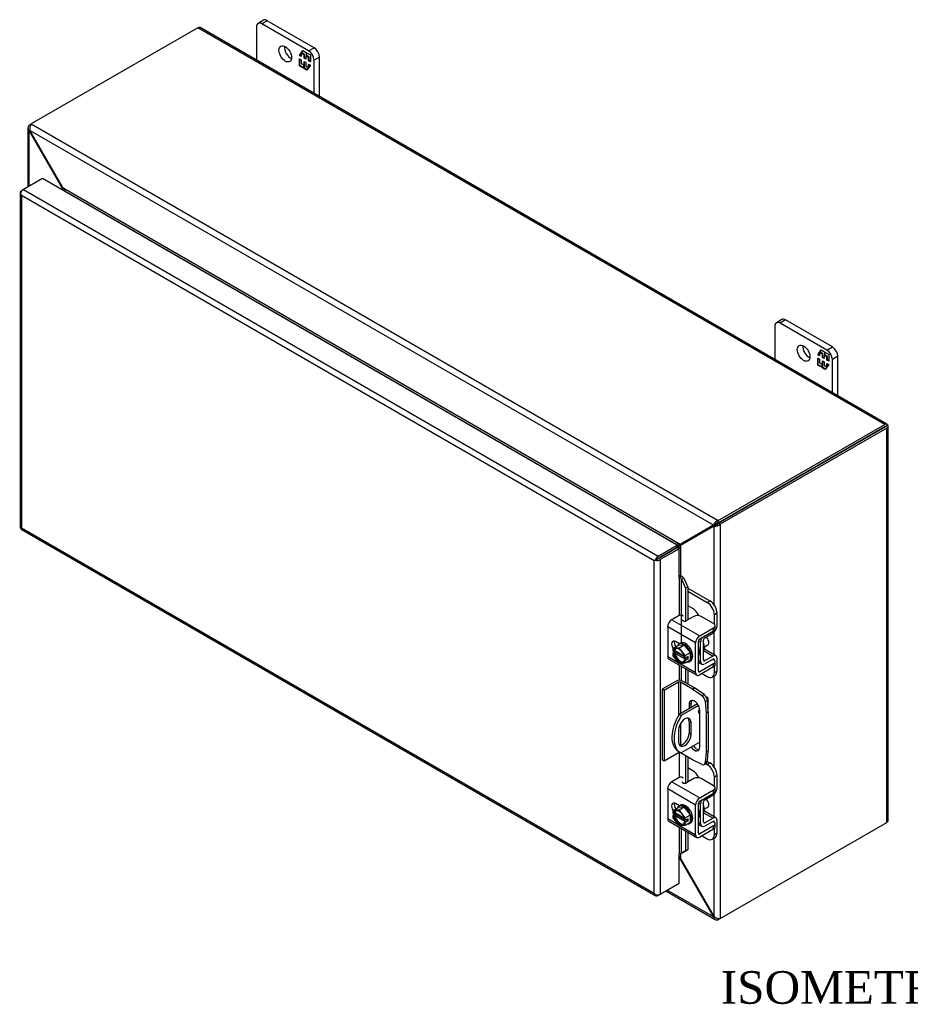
# Model space of a CAD drawing. Header units: inches. Extents: x 4 to 118, y 6 to 79.
# Tile 6 of 7: x 71 to 93, y 55 to 79. Entities that reach past the tile are written whole.
import ezdxf
from ezdxf.enums import TextEntityAlignment as Align

# ---------------------------------------------------------------- set-up
doc = ezdxf.new("R2010")
doc.units = ezdxf.units.IN
doc.header["$MEASUREMENT"] = 0
for name, color, linetype in [('COM40153-1', 7, 'CONTINUOUS'), ('COM40153-2', 7, 'CONTINUOUS'), ('COM42667', 7, 'CONTINUOUS'), ('COM42780', 7, 'CONTINUOUS'), ('COM48428', 7, 'CONTINUOUS'), ('COM71780-1', 7, 'CONTINUOUS'), ('DEFAULT', 7, 'CONTINUOUS'), ('FET07710', 7, 'CONTINUOUS'), ('SCC19011', 7, 'CONTINUOUS'), ('SPR20265', 7, 'CONTINUOUS'), ('WAF25035', 7, 'CONTINUOUS')]:
    doc.layers.add(name, color=color, linetype=linetype)
doc.styles.add('SEACAD_TIMES_NEW_ROMAN', font='times.ttf')

msp = doc.modelspace()

# ---------------------------------------------------------------- linework, layer by layer
at = {"layer": 'COM40153-1', "color": 7, "linetype": 'Continuous'}
for p, q in [((87.906, 62.175), (87.922, 62.166)), ((87.689, 62.002), (87.243, 61.745)), ((87.716, 61.959), (87.294, 61.715)), ((87.954, 61.816), (87.954, 62.122)), ((87.243, 61.745), (87.294, 61.715)), ((87.483, 61.572), (87.534, 61.543)), ((87.483, 61.572), (87.483, 61.276)), ((87.534, 61.247), (87.534, 61.543)), ((87.225, 61.365), (87.225, 61.068)), ((87.483, 61.276), (87.534, 61.247)), ((87.749, 61.059), (87.294, 60.797)), ((87.219, 60.838), (87.27, 60.809))]:
    msp.add_line(p, q, dxfattribs=at)
for centre, major_axis, start_param, end_param in [((87.846, 62.122), (-0.108, 0), 2.529725, 3.926991), ((87.594, 61.488), (0.375, 0.65), 1.508132, 3.141593), ((87.645, 61.459), (0.375, 0.65), 1.508132, 3.204257), ((87.38, 61.454), (-0.109, -0.189), 2.356194, 5.497787), ((87.329, 61.483), (-0.109, -0.189), 2.356194, 2.906426), ((87.755, 61.829), (-0.0313, -0.0541), 4.139289, 6.283185), ((87.704, 61.858), (0.0313, 0.0541), 4.093609, 5.210881), ((87.755, 61.829), (-0.0313, -0.0541), 0, 0.63978), ((87.38, 61.157), (0.109, 0.189), 2.356194, 5.497787), ((87.329, 61.187), (0.109, 0.189), 3.37676, 5.497787)]:
    msp.add_ellipse(centre, major_axis=major_axis, ratio=0.57735, start_param=start_param, end_param=end_param, dxfattribs=at)
at = {"layer": 'COM40153-2', "color": 7, "linetype": 'Continuous'}
for p, q in [((87.171, 62.563), (86.823, 62.362)), ((87.221, 62.533), (86.874, 62.332)), ((87.221, 62.533), (87.221, 61.709)), ((87.272, 62.533), (87.272, 61.762)), ((87.566, 62.364), (87.272, 62.533)), ((87.617, 62.393), (87.323, 62.563)), ((87.566, 62.364), (87.617, 62.393)), ((87.853, 62.233), (87.617, 62.393)), ((86.823, 62.362), (86.823, 60.627)), ((86.874, 62.332), (86.823, 62.362)), ((86.874, 62.332), (86.874, 60.597)), ((87.566, 62.364), (87.802, 62.204)), ((87.802, 62.204), (87.853, 62.233)), ((87.483, 61.993), (87.534, 62.022)), ((87.483, 61.993), (87.483, 61.884)), ((87.534, 61.913), (87.534, 62.022)), ((87.933, 62.094), (87.882, 62.064)), ((87.882, 62.064), (87.903, 61.78)), ((87.954, 61.809), (87.933, 62.094)), ((87.749, 60.942), (87.749, 61.84)), ((87.903, 61.78), (87.954, 61.809)), ((87.903, 61.78), (87.903, 60.824)), ((87.954, 61.809), (87.954, 60.853)), ((87.272, 61.52), (87.272, 60.988)), ((87.221, 60.798), (86.874, 60.597)), ((87.221, 60.837), (87.221, 60.798)), ((87.272, 60.808), (87.272, 60.798)), ((87.566, 60.629), (87.272, 60.798)), ((87.903, 60.824), (87.882, 60.563)), ((87.903, 60.824), (87.954, 60.853)), ((87.933, 60.592), (87.954, 60.853)), ((86.874, 60.597), (86.823, 60.627)), ((87.802, 60.516), (87.566, 60.629)), ((87.857, 60.514), (87.908, 60.544)), ((87.882, 60.563), (87.933, 60.592))]:
    msp.add_line(p, q, dxfattribs=at)
for centre, major_axis, start_param, end_param in [((87.247, 62.519), (-0.108, 0), 3.926991, 5.497787), ((87.247, 62.519), (-0.036, 0), 3.926991, 5.497787), ((87.794, 62.106), (0.063, -0.108), 0.872665, 2.268928), ((87.845, 62.136), (-0.062, 0.108), 4.014257, 5.410521), ((87.616, 61.916), (0.094, -0.162), 0.785398, 3.926991), ((87.667, 61.946), (0.094, -0.162), 3.416574, 3.926991), ((87.616, 61.018), (-0.094, 0.162), 1.73559, 3.926991), ((87.667, 61.048), (-0.094, 0.162), 1.73559, 2.866611), ((87.247, 60.784), (0.036, 0), 0.785398, 2.356194), ((87.794, 60.622), (-0.062, 0.108), 2.443461, 3.839724), ((87.845, 60.652), (-0.062, 0.108), 3.141593, 3.839724)]:
    msp.add_ellipse(centre, major_axis=major_axis, ratio=0.57735, start_param=start_param, end_param=end_param, dxfattribs=at)
at = {"layer": 'COM42667', "color": 7, "linetype": 'Continuous'}
for p, q in [((87.241, 64.174), (87.06, 64.069)), ((87.06, 64.069), (87.746, 63.673)), ((87.602, 64.151), (87.419, 64.045)), ((88.087, 63.973), (87.779, 64.151)), ((87.645, 63.498), (86.959, 63.894)), ((86.959, 63.894), (86.959, 63.166)), ((87.746, 63.673), (88.087, 63.87)), ((88.087, 63.793), (88.087, 63.87)), ((88.124, 63.844), (88.124, 63.921)), ((87.746, 63.596), (88.087, 63.793)), ((87.247, 63.479), (87.153, 63.533)), ((87.645, 62.77), (87.645, 63.498)), ((87.712, 62.809), (87.712, 63.537)), ((86.959, 63.166), (87.214, 63.019)), ((86.989, 63.101), (87.675, 62.705)), ((88.071, 63.098), (88.087, 63.089)), ((87.263, 62.991), (87.645, 62.77)), ((88.087, 62.987), (87.746, 62.79)), ((88.087, 62.909), (87.746, 62.712)), ((88.087, 62.909), (88.087, 62.987)), ((88.124, 62.96), (88.124, 63.038)), ((87.746, 62.79), (87.712, 62.809)), ((87.241, 60.193), (87.06, 60.088)), ((87.06, 60.088), (87.746, 59.692)), ((87.602, 60.169), (87.419, 60.063)), ((88.087, 59.991), (87.779, 60.169)), ((87.645, 59.517), (86.959, 59.913)), ((86.959, 59.913), (86.959, 59.185)), ((87.746, 59.692), (88.087, 59.889)), ((87.746, 59.615), (88.087, 59.812)), ((88.087, 59.812), (88.087, 59.889)), ((88.124, 59.863), (88.124, 59.94)), ((87.247, 59.497), (87.153, 59.552)), ((87.645, 58.789), (87.645, 59.517)), ((87.712, 58.828), (87.712, 59.556)), ((86.959, 59.185), (87.214, 59.038)), ((86.989, 59.12), (87.675, 58.724)), ((87.263, 59.01), (87.645, 58.789)), ((88.087, 59.005), (87.746, 58.808)), ((88.071, 59.117), (88.087, 59.107)), ((88.087, 58.928), (88.087, 59.005)), ((88.124, 58.979), (88.124, 59.056)), ((87.746, 58.808), (87.712, 58.828)), ((88.087, 58.928), (87.746, 58.731))]:
    msp.add_line(p, q, dxfattribs=at)
for centre, major_axis, start_param, end_param in [((87.06, 63.953), (-0.072, -0.124), 3.926991, 5.497787), ((87.283, 64.149), (-0.06, 0), 3.141593, 5.497787), ((87.376, 64.069), (0.06, 0), 2.929457, 5.497787), ((87.69, 64.1), (0.125, 0), 0.785398, 2.356194), ((87.999, 63.921), (-0.125, 0), 2.356194, 3.926991), ((87.999, 63.844), (-0.125, 0), 2.356194, 3.141593), ((87.746, 63.557), (0.072, 0.124), 0.785398, 2.356194), ((87.746, 63.557), (0.024, 0.0416), 0.785398, 2.356194), ((87.153, 63.418), (0.07, -0.122), 2.356194, 4.826451), ((87.22, 63.457), (0.07, -0.122), 3.6401, 4.826451), ((87.06, 63.225), (0.072, 0.124), 2.356194, 3.141593), ((87.999, 63.038), (-0.125, 0), 2.356194, 3.926991), ((87.999, 62.96), (-0.125, 0), 2.356194, 3.141593), ((87.746, 62.829), (0.071, 0.124), 2.356194, 3.926991), ((87.746, 62.829), (0.024, 0.0416), 2.356194, 3.926991), ((87.283, 60.168), (-0.06, 0), 3.141593, 5.497787), ((87.06, 59.971), (-0.072, -0.124), 3.926991, 5.497787), ((87.376, 60.088), (0.06, 0), 2.929457, 5.497787), ((87.69, 60.118), (0.125, 0), 0.785398, 2.356194), ((87.999, 59.94), (-0.125, 0), 2.356194, 3.926991), ((87.999, 59.863), (-0.125, 0), 2.356194, 3.141593), ((87.153, 59.437), (0.07, -0.122), 2.356194, 4.826451), ((87.22, 59.476), (0.07, -0.122), 3.6401, 4.826451), ((87.746, 59.575), (0.071, 0.124), 0.785398, 2.356194), ((87.746, 59.575), (0.024, 0.0416), 0.785398, 2.356194), ((87.06, 59.244), (0.072, 0.124), 2.356194, 3.141593), ((87.999, 59.056), (-0.125, 0), 2.356194, 3.926991), ((87.746, 58.848), (0.071, 0.124), 2.356194, 3.926991), ((87.746, 58.848), (0.024, 0.0416), 2.356194, 3.926991), ((87.999, 58.979), (-0.125, 0), 2.356194, 3.141593)]:
    msp.add_ellipse(centre, major_axis=major_axis, ratio=0.57735, start_param=start_param, end_param=end_param, dxfattribs=at)
at = {"layer": 'COM42780', "color": 7, "linetype": 'Continuous'}
for p, q in [((87.456, 64.844), (87.996, 64.533)), ((87.456, 64.767), (87.929, 64.494)), ((87.575, 64.341), (87.456, 64.41)), ((87.929, 64.494), (87.996, 64.533)), ((88.173, 64.226), (88.106, 64.188)), ((88.106, 63.959), (88.106, 64.188)), ((88.173, 63.922), (88.173, 64.226)), ((87.869, 63.626), (88.073, 63.748)), ((87.716, 63.559), (87.768, 63.529)), ((87.768, 63.044), (87.768, 63.529)), ((87.835, 63.083), (87.835, 63.568)), ((88.143, 63.183), (87.859, 63.347)), ((87.84, 63.311), (88.073, 63.177)), ((88.072, 63.099), (87.868, 62.985)), ((88.073, 63.177), (87.869, 63.063)), ((88.072, 63.098), (88.106, 63.079)), ((88.173, 62.813), (88.173, 63.117)), ((87.712, 63.076), (87.768, 63.044)), ((87.712, 63.028), (87.798, 62.978)), ((87.835, 63.082), (87.869, 63.063)), ((88.106, 63.075), (88.106, 63.079)), ((88.106, 62.775), (88.106, 62.923)), ((87.803, 62.745), (87.929, 62.673)), ((88.054, 62.66), (88.121, 62.699)), ((88.106, 62.775), (88.173, 62.813)), ((87.892, 60.534), (87.929, 60.513)), ((87.929, 60.513), (87.996, 60.551)), ((87.933, 60.588), (87.996, 60.551)), ((87.575, 60.36), (87.456, 60.429)), ((88.173, 60.245), (88.106, 60.206)), ((88.106, 59.978), (88.106, 60.206)), ((88.173, 59.941), (88.173, 60.245)), ((87.869, 59.645), (88.073, 59.767)), ((87.716, 59.578), (87.768, 59.548)), ((87.768, 59.063), (87.768, 59.548)), ((87.835, 59.102), (87.835, 59.586)), ((87.84, 59.33), (88.073, 59.196)), ((88.143, 59.202), (87.859, 59.366)), ((87.712, 59.095), (87.768, 59.063)), ((87.712, 59.047), (87.798, 58.997)), ((87.835, 59.101), (87.869, 59.082)), ((88.072, 59.117), (87.868, 59.003)), ((88.073, 59.196), (87.869, 59.082)), ((88.072, 59.117), (88.106, 59.097)), ((88.106, 59.094), (88.106, 59.097)), ((88.173, 58.832), (88.173, 59.136)), ((87.803, 58.764), (87.929, 58.691)), ((88.106, 58.793), (88.106, 58.941)), ((88.106, 58.793), (88.173, 58.832)), ((88.054, 58.679), (88.121, 58.718))]:
    msp.add_line(p, q, dxfattribs=at)
for centre, major_axis, start_param, end_param in [((87.575, 64.137), (0.125, -0.217), 1.392108, 2.356194), ((87.929, 64.29), (0.125, -0.217), 0.785398, 2.356194), ((87.996, 64.329), (-0.125, 0.217), 3.926991, 5.497787), ((88.072, 63.864), (-0.072, -0.124), 0.802851, 2.356194), ((87.869, 63.587), (-0.072, -0.124), 4.744903, 5.497787), ((87.869, 63.587), (-0.024, -0.0416), 3.944444, 5.497787), ((87.726, 63.466), (0.097, -0.169), 0.133398, 1.437398), ((88.072, 63.059), (-0.024, -0.0416), 2.356194, 3.909538), ((88.072, 63.059), (-0.072, -0.124), 2.356194, 3.909538), ((87.869, 63.102), (0.072, 0.124), 2.356194, 3.909538), ((87.869, 63.102), (0.024, 0.0416), 2.356194, 3.909538), ((87.929, 62.877), (-0.125, 0.217), 2.356194, 3.926991), ((87.996, 62.916), (-0.125, 0.217), 3.141593, 3.926991), ((87.929, 60.308), (0.125, -0.217), 0.785398, 2.356194), ((87.996, 60.347), (-0.125, 0.217), 3.926991, 5.497787), ((87.575, 60.156), (0.125, -0.217), 1.392108, 2.356194), ((88.072, 59.883), (-0.071, -0.124), 0.802851, 2.356194), ((87.869, 59.606), (-0.072, -0.124), 4.744903, 5.497787), ((87.869, 59.606), (-0.024, -0.0416), 3.944444, 5.497787), ((87.726, 59.485), (0.097, -0.169), 0.133398, 1.437398), ((87.869, 59.121), (0.072, 0.124), 2.356194, 3.909538), ((87.869, 59.121), (0.024, 0.0416), 2.356194, 3.909538), ((88.072, 59.078), (-0.024, -0.0416), 2.356194, 3.909538), ((88.072, 59.078), (-0.072, -0.124), 2.356194, 3.909538), ((87.929, 58.896), (-0.125, 0.217), 2.356194, 3.926991), ((87.996, 58.934), (-0.125, 0.217), 3.141593, 3.926991)]:
    msp.add_ellipse(centre, major_axis=major_axis, ratio=0.57735, start_param=start_param, end_param=end_param, dxfattribs=at)
at = {"layer": 'COM48428', "color": 7, "linetype": 'Continuous'}
for p, q in [((75.422, 78.601), (71.332, 76.24)), ((92.29, 68.862), (75.422, 78.601)), ((92.344, 68.867), (75.476, 78.606)), ((71.281, 76.21), (71.332, 76.24)), ((71.308, 76.194), (71.281, 76.21)), ((71.332, 76.24), (88.2, 66.501)), ((71.249, 76.141), (71.249, 74.694)), ((71.299, 76.082), (71.281, 76.072)), ((71.281, 74.712), (71.281, 76.072)), ((71.298, 76.048), (71.281, 76.072)), ((71.298, 76.048), (71.311, 76.056)), ((72.1, 74.659), (71.298, 76.048)), ((88.08, 66.393), (71.299, 76.082)), ((71.311, 76.056), (71.299, 76.082)), ((72.113, 74.666), (71.311, 76.056)), ((72.1, 74.659), (72.113, 74.666)), ((72.1, 74.613), (72.1, 74.659)), ((87.266, 65.917), (72.113, 74.666)), ((72.161, 74.58), (72.16, 74.579)), ((87.168, 65.915), (72.161, 74.58)), ((88.2, 66.501), (92.29, 68.862)), ((88.2, 66.442), (92.29, 68.803)), ((92.29, 68.803), (88.201, 66.442)), ((92.341, 68.774), (88.251, 66.412)), ((92.362, 68.845), (92.29, 68.803)), ((92.362, 68.845), (92.29, 68.803)), ((92.29, 68.803), (92.341, 68.832)), ((92.29, 68.803), (92.29, 68.803)), ((92.29, 68.803), (92.29, 68.803)), ((92.341, 59.093), (92.341, 68.774)), ((92.373, 59.137), (92.373, 68.818)), ((88.2, 66.442), (88.2, 66.501)), ((88.069, 66.38), (87.266, 65.917)), ((88.082, 66.358), (87.279, 65.895)), ((88.12, 66.41), (87.317, 65.946)), ((88.132, 66.388), (87.33, 65.924)), ((88.069, 66.38), (88.12, 66.41)), ((88.08, 66.393), (88.069, 66.38)), ((88.131, 66.423), (88.08, 66.393)), ((88.082, 66.358), (88.132, 66.388)), ((88.099, 66.362), (88.082, 66.358)), ((88.15, 66.391), (88.099, 66.362)), ((88.099, 64.435), (88.099, 66.362)), ((88.131, 66.423), (88.12, 66.41)), ((88.124, 66.419), (88.138, 66.426)), ((88.15, 66.391), (88.132, 66.388)), ((88.156, 66.396), (88.142, 66.387)), ((88.201, 66.442), (88.251, 66.412)), ((88.251, 66.412), (88.251, 56.732)), ((87.167, 65.915), (87.168, 65.915)), ((87.168, 65.915), (87.168, 65.914)), ((87.184, 65.836), (87.184, 65.836)), ((87.317, 65.946), (87.266, 65.917)), ((87.33, 65.924), (87.279, 65.895)), ((87.279, 65.144), (87.279, 65.895)), ((88.099, 63.209), (88.099, 63.767)), ((88.099, 60.454), (88.099, 62.686)), ((88.099, 59.227), (88.099, 59.786)), ((88.251, 56.732), (92.341, 59.093)), ((88.099, 56.782), (88.099, 58.705)), ((87.279, 58.195), (87.279, 58.323)), ((87.266, 58.188), (87.243, 58.202)), ((87.266, 58.188), (87.279, 58.195)), ((87.266, 58.188), (88.069, 56.798)), ((87.279, 58.195), (88.082, 56.806)), ((86.915, 57.408), (88.125, 56.71)), ((88.08, 56.772), (86.947, 57.426)), ((88.069, 56.798), (88.082, 56.806)), ((88.069, 56.798), (88.08, 56.772)), ((88.099, 56.782), (88.08, 56.772)), ((88.082, 56.806), (88.099, 56.782)), ((88.2, 56.734), (88.2, 56.703)), ((88.251, 56.732), (88.2, 56.703))]:
    msp.add_line(p, q, dxfattribs=at)
for centre, radius, start, end in [((71.342, 76.141), 0.0923, 131.3818, 228.6182), ((71.487, 76.125), 0.192, 143.5515, 192.9586), ((88.257, 66.317), 0.192, 107.0414, 156.4485), ((88.12, 66.553), 0.192, 263.5515, 312.9586), ((88.204, 66.293), 0.148, 91.3268, 119.2753), ((88.077, 66.515), 0.144, 300.272, 329.1259), ((84.335, 70.728), 5.635, 300.4684, 301.9581), ((89.96, 60.986), 5.595, 118.0355, 119.6541), ((88.171, 56.79), 0.0923, 191.3818, 288.6182), ((88.23, 56.923), 0.192, 227.0414, 276.4485)]:
    msp.add_arc(centre, radius, start, end, dxfattribs=at)
for centre, major_axis, ratio, start_param, end_param in [((75.422, 78.513), (-0.054, -0.0935), 0.57735, 3.141593, 3.926991), ((92.29, 68.774), (-0.054, -0.0935), 0.57735, 2.696031, 3.926991), ((92.265, 68.788), (-0.036, -0.0208), 0.000948, 2.356741, 3.927537), ((92.265, 68.788), (-0.036, -0.0207), 0.000948, 2.355648, 3.926445), ((92.265, 68.788), (0.108, 0.062), 0.000948, -0.784852, -0.445015), ((92.265, 68.788), (0.108, 0.062), 0.000948, 0.445015, 0.784852), ((92.265, 68.818), (-0.108, 0), 0.57735, 2.356194, 3.587154), ((92.265, 59.137), (-0.108, 0), 0.57735, 2.356194, 3.141593)]:
    msp.add_ellipse(centre, major_axis=major_axis, ratio=ratio, start_param=start_param, end_param=end_param, dxfattribs=at)
for points, knots in [([(72.1, 74.659), (72.103, 74.649), (72.105, 74.638), (72.108, 74.622), (72.109, 74.615), (72.11, 74.609)], [0, 0, 0, 0, 0.25, 0.25, 0.4064598, 0.4064598, 0.4064598, 0.4064598]), ([(72.161, 74.58), (72.162, 74.58), (72.163, 74.581), (72.164, 74.584), (72.165, 74.585), (72.165, 74.59), (72.165, 74.594), (72.162, 74.601), (72.16, 74.605), (72.156, 74.613), (72.154, 74.617), (72.146, 74.628), (72.14, 74.636), (72.127, 74.651), (72.12, 74.659), (72.113, 74.666)], [0, 0, 0, 0, 0.0625, 0.0625, 0.125, 0.125, 0.25, 0.25, 0.375, 0.375, 0.5, 0.5, 0.75, 0.75, 1, 1, 1, 1]), ([(87.266, 65.917), (87.259, 65.918), (87.251, 65.919), (87.235, 65.921), (87.227, 65.922), (87.214, 65.922), (87.21, 65.922), (87.201, 65.922), (87.196, 65.921), (87.187, 65.921), (87.183, 65.92), (87.176, 65.918), (87.174, 65.918), (87.171, 65.917), (87.169, 65.916), (87.168, 65.915)], [0, 0, 0, 0, 0.25, 0.25, 0.5, 0.5, 0.625, 0.625, 0.75, 0.75, 0.875, 0.875, 0.9375, 0.9375, 1, 1, 1, 1]), ([(87.237, 65.818), (87.237, 65.818), (87.237, 65.818), (87.24, 65.821), (87.242, 65.825), (87.248, 65.832), (87.25, 65.836), (87.255, 65.843), (87.257, 65.847), (87.263, 65.859), (87.267, 65.866), (87.274, 65.881), (87.277, 65.888), (87.279, 65.895)], [0.1218235, 0.1218235, 0.1218235, 0.1218235, 0.125, 0.125, 0.25, 0.25, 0.375, 0.375, 0.5, 0.5, 0.75, 0.75, 1, 1, 1, 1]), ([(87.279, 58.195), (87.277, 58.205), (87.274, 58.215), (87.267, 58.234), (87.263, 58.243), (87.257, 58.255), (87.255, 58.259), (87.25, 58.267), (87.248, 58.27), (87.244, 58.274), (87.244, 58.274), (87.243, 58.275)], [0, 0, 0, 0, 0.25, 0.25, 0.5, 0.5, 0.625, 0.625, 0.75, 0.75, 0.7782984, 0.7782984, 0.7782984, 0.7782984])]:
    msp.add_open_spline(points, degree=3, knots=knots, dxfattribs=at)
msp.add_open_spline([(87.244, 58.208), (87.252, 58.202), (87.259, 58.195), (87.266, 58.188)], degree=3, dxfattribs=at)
at = {"layer": 'COM71780-1', "color": 7, "linetype": 'Continuous'}
for p, q in [((71.605, 74.899), (71.139, 74.63)), ((87.192, 65.9), (71.605, 74.899)), ((71.056, 74.557), (71.056, 66.342)), ((71.067, 74.53), (71.067, 74.53)), ((71.088, 74.601), (71.139, 74.63)), ((86.624, 65.513), (71.088, 74.483)), ((71.088, 74.483), (71.088, 66.327)), ((71.139, 74.63), (86.726, 65.631)), ((71.085, 66.293), (86.672, 57.293)), ((71.088, 66.327), (86.624, 57.357)), ((86.726, 65.631), (87.192, 65.9)), ((86.726, 65.572), (87.192, 65.841)), ((87.192, 65.841), (86.726, 65.572)), ((87.243, 65.812), (86.777, 65.543)), ((87.192, 65.9), (87.192, 65.841)), ((87.243, 65.812), (87.192, 65.841)), ((87.243, 65.097), (87.243, 65.812)), ((86.675, 65.543), (86.624, 65.513)), ((86.624, 57.357), (86.624, 65.513)), ((86.654, 65.531), (86.726, 65.572)), ((86.654, 65.53), (86.726, 65.572)), ((86.777, 65.543), (86.777, 57.328)), ((87.243, 65.097), (87.243, 64.175)), ((87.272, 65.103), (87.278, 65.145)), ((87.298, 65.066), (87.357, 65.089)), ((87.298, 65.066), (87.397, 64.843)), ((87.298, 63.503), (87.298, 65.066)), ((87.357, 65.089), (87.456, 64.867)), ((87.456, 64.867), (87.397, 64.843)), ((87.397, 64.843), (87.397, 64.037)), ((87.456, 64.867), (87.456, 64.066)), ((87.243, 63.481), (87.243, 63.476)), ((87.243, 62.954), (87.243, 62.581)), ((87.298, 62.574), (87.298, 62.922)), ((87.397, 62.865), (87.397, 62.52)), ((87.456, 62.831), (87.456, 62.486)), ((87.243, 60.804), (87.243, 60.194)), ((87.397, 60.726), (87.397, 60.055)), ((87.456, 60.692), (87.456, 60.085)), ((87.243, 59.5), (87.243, 59.495)), ((87.243, 58.973), (87.243, 58.311)), ((87.298, 58.338), (87.298, 58.941)), ((87.397, 58.884), (87.397, 58.397)), ((87.456, 58.85), (87.456, 58.421)), ((87.243, 57.597), (87.243, 58.311)), ((87.397, 58.397), (87.298, 58.338)), ((87.298, 58.338), (87.357, 58.362)), ((87.456, 58.421), (87.357, 58.362)), ((87.456, 58.421), (87.397, 58.397)), ((86.777, 57.328), (87.243, 57.597)), ((86.654, 57.316), (86.654, 57.316)), ((86.777, 57.328), (86.726, 57.299))]:
    msp.add_line(p, q, dxfattribs=at)
for centre, radius, start, end in [((87.193, 65.021), 0.114, 23.2734, 46.5882), ((87.225, 64.985), 0.169, 38.3968, 71.6578), ((87.545, 57.987), 0.429, 125.2045, 129.639), ((87.343, 58.261), 0.088, 117.4412, 127.5015)]:
    msp.add_arc(centre, radius, start, end, dxfattribs=at)
for centre, major_axis, ratio, start_param, end_param in [((71.164, 74.557), (0.108, 0), 0.57735, 2.356194, 3.587154), ((71.139, 74.542), (0.054, 0.0935), 0.57735, 0.785398, 2.016358), ((71.164, 74.527), (-0.076, 0.132), 0.577982, 1.231508, 1.571345), ((71.164, 74.527), (-0.076, 0.132), 0.577982, 1.230411, 1.570248), ((71.164, 66.342), (0.108, 0), 0.57735, 3.141593, 3.587154), ((71.164, 66.371), (-0.108, -0.062), 0.000948, 0.445015, 0.784852), ((71.164, 66.371), (-0.108, -0.062), 0.000948, -0.784852, -0.445015), ((71.139, 66.386), (0.054, 0.0935), 0.57735, 2.696031, 3.141593), ((86.701, 65.557), (-0.108, -0.062), 0.000948, -1.124689, -0.784852), ((86.701, 65.557), (-0.108, -0.062), 0.000948, 0.784852, 1.124689), ((86.726, 65.543), (0.054, 0.0935), 0.57735, 0.785398, 2.016358), ((86.701, 65.587), (0.108, 0), 0.57735, 4.266828, 5.497787), ((86.701, 65.557), (0.036, 0.0208), 0.000948, 0.785944, 2.356741), ((86.701, 65.557), (0.036, 0.0207), 0.000948, 3.926445, 5.497241), ((87.269, 65.083), (0.108, 0), 0.57735, 1.48353, 1.808737), ((87.269, 65.083), (0.036, 0), 0.57735, 1.48353, 2.356194), ((87.269, 58.297), (-0.036, 0), 0.57735, 4.625123, 5.497787), ((86.701, 57.401), (0.076, -0.132), 0.577982, 4.712938, 5.052774), ((86.701, 57.401), (0.076, -0.132), 0.577982, 4.71184, 5.051677), ((86.701, 57.372), (0.108, 0), 0.57735, 4.266828, 5.497787), ((86.726, 57.387), (0.054, 0.0935), 0.57735, 2.696031, 3.926991)]:
    msp.add_ellipse(centre, major_axis=major_axis, ratio=ratio, start_param=start_param, end_param=end_param, dxfattribs=at)
at = {"layer": 'FET07710', "color": 7, "linetype": 'Continuous'}
for p, q in [((76.861, 78.623), (76.861, 77.806)), ((77.032, 78.786), (76.9, 78.709)), ((77.126, 78.776), (76.994, 78.7)), ((78.143, 78.037), (76.994, 78.7)), ((78.275, 78.113), (77.126, 78.776)), ((78.143, 78.037), (78.275, 78.113)), ((77.915, 77.919), (78.001, 78.042)), ((77.929, 77.927), (77.915, 77.919)), ((77.96, 77.893), (77.915, 77.919)), ((77.929, 77.927), (77.96, 77.972)), ((77.96, 77.909), (77.929, 77.927)), ((77.975, 77.987), (77.96, 77.979)), ((78.03, 77.939), (77.96, 77.979)), ((77.96, 77.979), (77.96, 77.893)), ((77.969, 77.984), (78.007, 78.039)), ((78.044, 77.947), (77.975, 77.987)), ((78.001, 78.042), (78.079, 77.998)), ((78.044, 77.947), (78.03, 77.939)), ((78.03, 77.853), (78.03, 77.939)), ((78.044, 77.861), (78.03, 77.853)), ((78.072, 77.828), (78.03, 77.853)), ((78.044, 77.861), (78.044, 77.947)), ((78.072, 77.845), (78.044, 77.861)), ((78.086, 77.923), (78.072, 77.915)), ((78.142, 77.875), (78.072, 77.915)), ((78.072, 77.915), (78.072, 77.828)), ((78.079, 77.998), (78.079, 77.934)), ((78.079, 77.934), (78.11, 77.98)), ((78.093, 77.943), (78.079, 77.934)), ((78.156, 77.883), (78.086, 77.923)), ((78.093, 77.943), (78.116, 77.976)), ((78.11, 77.98), (78.187, 77.935)), ((78.156, 77.883), (78.142, 77.875)), ((78.142, 77.788), (78.142, 77.875)), ((78.156, 77.796), (78.156, 77.883)), ((78.187, 77.935), (78.187, 77.762)), ((78.408, 77.883), (78.276, 77.807)), ((78.408, 76.913), (78.408, 77.883)), ((77.915, 77.666), (77.915, 77.84)), ((77.915, 77.84), (77.96, 77.813)), ((77.929, 77.674), (77.915, 77.666)), ((77.992, 77.622), (77.915, 77.666)), ((77.929, 77.674), (77.929, 77.831)), ((78, 77.633), (77.929, 77.674)), ((77.96, 77.813), (77.96, 77.727)), ((77.96, 77.727), (78.03, 77.687)), ((78.023, 77.667), (77.992, 77.622)), ((78.038, 77.675), (78.023, 77.667)), ((78.023, 77.604), (78.023, 77.667)), ((78.038, 77.612), (78.023, 77.604)), ((78.101, 77.559), (78.023, 77.604)), ((78.03, 77.687), (78.03, 77.773)), ((78.03, 77.773), (78.072, 77.749)), ((78.044, 77.695), (78.03, 77.687)), ((78.038, 77.612), (78.038, 77.675)), ((78.109, 77.571), (78.038, 77.612)), ((78.044, 77.695), (78.044, 77.765)), ((78.072, 77.749), (78.072, 77.662)), ((78.072, 77.662), (78.142, 77.622)), ((78.187, 77.682), (78.101, 77.559)), ((78.156, 77.796), (78.142, 77.788)), ((78.187, 77.762), (78.142, 77.788)), ((78.142, 77.622), (78.142, 77.709)), ((78.142, 77.709), (78.187, 77.682)), ((78.147, 77.625), (78.142, 77.622)), ((78.187, 77.778), (78.156, 77.796)), ((78.156, 77.637), (78.156, 77.7)), ((78.276, 76.99), (78.276, 77.807)), ((89.76, 71.437), (89.628, 71.361)), ((89.854, 71.428), (89.722, 71.351)), ((90.871, 70.688), (89.722, 71.351)), ((91.003, 70.764), (89.854, 71.428)), ((89.589, 71.275), (89.589, 70.458)), ((90.643, 70.571), (90.729, 70.694)), ((90.657, 70.579), (90.688, 70.624)), ((90.702, 70.639), (90.688, 70.631)), ((90.758, 70.591), (90.688, 70.631)), ((90.688, 70.631), (90.688, 70.544)), ((90.697, 70.636), (90.735, 70.69)), ((90.772, 70.599), (90.702, 70.639)), ((90.729, 70.694), (90.806, 70.649)), ((90.772, 70.599), (90.758, 70.591)), ((90.758, 70.504), (90.758, 70.591)), ((90.772, 70.512), (90.772, 70.599)), ((90.806, 70.649), (90.806, 70.586)), ((90.806, 70.586), (90.838, 70.631)), ((90.821, 70.594), (90.806, 70.586)), ((90.821, 70.594), (90.844, 70.628)), ((90.838, 70.631), (90.915, 70.587)), ((90.871, 70.688), (91.003, 70.764)), ((90.657, 70.579), (90.643, 70.571)), ((90.688, 70.544), (90.643, 70.571)), ((90.643, 70.318), (90.643, 70.491)), ((90.643, 70.491), (90.688, 70.465)), ((90.688, 70.561), (90.657, 70.579)), ((90.657, 70.326), (90.657, 70.483)), ((90.688, 70.465), (90.688, 70.378)), ((90.688, 70.378), (90.758, 70.338)), ((90.772, 70.512), (90.758, 70.504)), ((90.8, 70.48), (90.758, 70.504)), ((90.758, 70.338), (90.758, 70.425)), ((90.758, 70.425), (90.8, 70.4)), ((90.8, 70.496), (90.772, 70.512)), ((90.772, 70.346), (90.772, 70.417)), ((90.814, 70.574), (90.8, 70.566)), ((90.869, 70.526), (90.8, 70.566)), ((90.8, 70.566), (90.8, 70.48)), ((90.8, 70.4), (90.8, 70.314)), ((90.884, 70.534), (90.814, 70.574)), ((90.884, 70.534), (90.869, 70.526)), ((90.869, 70.44), (90.869, 70.526)), ((90.884, 70.448), (90.869, 70.44)), ((90.915, 70.413), (90.869, 70.44)), ((90.869, 70.274), (90.869, 70.36)), ((90.869, 70.36), (90.915, 70.334)), ((90.884, 70.448), (90.884, 70.534)), ((90.915, 70.43), (90.884, 70.448)), ((90.884, 70.289), (90.884, 70.352)), ((90.915, 70.587), (90.915, 70.413)), ((91.136, 70.535), (91.003, 70.458)), ((91.003, 69.641), (91.003, 70.458)), ((91.136, 69.565), (91.136, 70.535)), ((90.657, 70.326), (90.643, 70.318)), ((90.72, 70.273), (90.643, 70.318)), ((90.728, 70.285), (90.657, 70.326)), ((90.751, 70.318), (90.72, 70.273)), ((90.765, 70.327), (90.751, 70.318)), ((90.751, 70.255), (90.751, 70.318)), ((90.765, 70.263), (90.751, 70.255)), ((90.828, 70.211), (90.751, 70.255)), ((90.772, 70.346), (90.758, 70.338)), ((90.765, 70.263), (90.765, 70.327)), ((90.837, 70.222), (90.765, 70.263)), ((90.8, 70.314), (90.869, 70.274)), ((90.915, 70.334), (90.828, 70.211)), ((90.875, 70.277), (90.869, 70.274))]:
    msp.add_line(p, q, dxfattribs=at)
for centre, major_axis, start_param, end_param in [((76.994, 78.547), (0.094, -0.162), 2.356194, 3.926991), ((77.126, 78.623), (0.094, -0.162), 2.356194, 3.141593), ((77.701, 78.036), (-0.109, 0.189), 0.649107, 2.492486), ((78.275, 77.96), (-0.094, 0.162), 3.926991, 5.497787), ((78.143, 77.883), (0.094, -0.162), 0.785398, 2.356194), ((89.722, 71.198), (0.094, -0.162), 2.356194, 3.926991), ((89.854, 71.275), (0.094, -0.162), 2.356194, 3.141593), ((90.429, 70.688), (-0.109, 0.189), 0.649107, 2.492486), ((90.871, 70.535), (0.094, -0.162), 0.785398, 2.356194), ((91.003, 70.611), (-0.094, 0.162), 3.926991, 5.497787)]:
    msp.add_ellipse(centre, major_axis=major_axis, ratio=0.57735, start_param=start_param, end_param=end_param, dxfattribs=at)
for centre in [(77.568, 77.96), (90.296, 70.612)]:
    msp.add_ellipse(centre, major_axis=(-0.109, 0.189), ratio=0.57735, dxfattribs=at)
at = {"layer": 'SCC19011', "color": 7, "linetype": 'Continuous'}
for p, q in [((87.086, 63.361), (87.214, 63.435)), ((87.238, 63.381), (87.086, 63.361)), ((87.086, 63.361), (87.086, 63.3)), ((87.366, 63.455), (87.214, 63.435)), ((87.238, 63.381), (87.366, 63.455)), ((87.39, 63.186), (87.238, 63.381)), ((87.518, 63.26), (87.366, 63.455)), ((87.863, 63.404), (87.945, 63.452)), ((87.101, 63.292), (87.086, 63.3)), ((87.153, 63.283), (87.086, 63.245)), ((87.086, 63.245), (87.086, 63.183)), ((87.086, 63.245), (87.101, 63.236)), ((87.086, 63.183), (87.238, 62.988)), ((87.136, 63.304), (87.115, 63.292)), ((87.115, 63.236), (87.136, 63.248)), ((87.37, 63.169), (87.136, 63.304)), ((87.136, 63.248), (87.397, 63.098)), ((87.153, 63.294), (87.153, 63.283)), ((87.153, 63.283), (87.373, 63.157)), ((87.39, 63.125), (87.376, 63.133)), ((87.397, 63.098), (87.376, 63.086)), ((87.39, 63.186), (87.518, 63.26)), ((87.39, 63.125), (87.39, 63.186)), ((87.458, 63.163), (87.39, 63.125)), ((87.458, 63.108), (87.39, 63.069)), ((87.409, 63.136), (87.458, 63.108)), ((87.458, 63.108), (87.458, 63.163)), ((87.518, 63.082), (87.518, 63.26)), ((87.238, 62.988), (87.39, 63.008)), ((87.376, 63.077), (87.39, 63.069)), ((87.39, 63.008), (87.518, 63.082)), ((87.39, 63.008), (87.39, 63.069)), ((87.366, 59.474), (87.214, 59.454)), ((87.238, 59.4), (87.366, 59.474)), ((87.518, 59.278), (87.366, 59.474)), ((87.863, 59.423), (87.945, 59.47)), ((87.086, 59.38), (87.214, 59.454)), ((87.238, 59.4), (87.086, 59.38)), ((87.086, 59.38), (87.086, 59.319)), ((87.101, 59.311), (87.086, 59.319)), ((87.153, 59.302), (87.086, 59.263)), ((87.086, 59.263), (87.086, 59.202)), ((87.086, 59.263), (87.101, 59.255)), ((87.136, 59.323), (87.115, 59.31)), ((87.115, 59.255), (87.136, 59.267)), ((87.37, 59.188), (87.136, 59.323)), ((87.136, 59.267), (87.397, 59.117)), ((87.153, 59.313), (87.153, 59.302)), ((87.153, 59.302), (87.373, 59.175)), ((87.39, 59.204), (87.238, 59.4)), ((87.39, 59.204), (87.518, 59.278)), ((87.518, 59.101), (87.518, 59.278)), ((87.086, 59.202), (87.238, 59.007)), ((87.238, 59.007), (87.39, 59.027)), ((87.39, 59.143), (87.376, 59.152)), ((87.397, 59.117), (87.376, 59.104)), ((87.376, 59.096), (87.39, 59.088)), ((87.39, 59.143), (87.39, 59.204)), ((87.458, 59.182), (87.39, 59.143)), ((87.458, 59.127), (87.39, 59.088)), ((87.39, 59.027), (87.518, 59.101)), ((87.39, 59.027), (87.39, 59.088)), ((87.409, 59.154), (87.458, 59.127)), ((87.458, 59.127), (87.458, 59.182))]:
    msp.add_line(p, q, dxfattribs=at)
for centre, start, end in [((87.108, 63.306), 242.8525, 296.623), ((87.108, 63.25), 242.8527, 296.6228), ((87.108, 59.325), 242.8525, 296.623), ((87.108, 59.269), 242.8527, 296.6228)]:
    msp.add_arc(centre, 0.0158, start, end, dxfattribs=at)
for centre, major_axis, start_param, end_param in [((87.884, 63.557), (0.061, -0.106), 0, 2.159159), ((87.238, 63.185), (0.099, -0.171), 0.958412, 3.753977), ((87.245, 63.189), (0.094, -0.162), 0.96774, 3.744649), ((87.267, 63.201), (0.094, -0.162), 3.254972, 3.744649), ((87.238, 63.185), (-0.099, 0.171), 0.958412, 3.753977), ((87.245, 63.189), (-0.094, 0.162), 0.96774, 3.694684), ((87.267, 63.201), (-0.094, 0.162), 0.96774, 3.028213), ((87.884, 59.576), (0.061, -0.106), 0, 2.159159), ((87.238, 59.203), (0.099, -0.171), 0.958412, 3.753977), ((87.238, 59.203), (-0.099, 0.171), 0.958412, 3.753977), ((87.245, 59.207), (0.094, -0.162), 0.96774, 3.744649), ((87.245, 59.207), (-0.094, 0.162), 0.96774, 3.694684), ((87.267, 59.22), (0.094, -0.162), 3.254972, 3.744649), ((87.267, 59.22), (-0.094, 0.162), 0.96774, 3.028213)]:
    msp.add_ellipse(centre, major_axis=major_axis, ratio=0.57735, start_param=start_param, end_param=end_param, dxfattribs=at)
for points, knots in [([(87.376, 63.133), (87.374, 63.134), (87.373, 63.136), (87.373, 63.138), (87.373, 63.139), (87.374, 63.14)], [0, 0, 0, 0, 0.5, 0.5, 0.7956866, 0.7956866, 0.7956866, 0.7956866]), ([(87.376, 63.086), (87.374, 63.085), (87.373, 63.083), (87.373, 63.08), (87.374, 63.078), (87.376, 63.077)], [0, 0, 0, 0, 0.5, 0.5, 1, 1, 1, 1]), ([(87.376, 59.152), (87.374, 59.153), (87.373, 59.154), (87.373, 59.157), (87.373, 59.158), (87.374, 59.158)], [0, 0, 0, 0, 0.5, 0.5, 0.7956866, 0.7956866, 0.7956866, 0.7956866]), ([(87.376, 59.104), (87.374, 59.103), (87.373, 59.102), (87.373, 59.099), (87.374, 59.097), (87.376, 59.096)], [0, 0, 0, 0, 0.5, 0.5, 1, 1, 1, 1])]:
    msp.add_open_spline(points, degree=3, knots=knots, dxfattribs=at)
at = {"layer": 'SPR20265', "color": 7, "linetype": 'Continuous'}
for points in [[(87.713, 63.186), (87.716, 63.19), (87.732, 63.21), (87.748, 63.26), (87.74, 63.336), (87.721, 63.386), (87.712, 63.405)], [(87.713, 59.205), (87.716, 59.209), (87.732, 59.229), (87.748, 59.279), (87.74, 59.355), (87.721, 59.405), (87.712, 59.424)]]:
    msp.add_open_spline(points, degree=3, knots=[0.492661, 0.492661, 0.492661, 0.492661, 0.49540495, 0.50699867, 0.51872295, 0.52667302, 0.52667302, 0.52667302, 0.52667302], dxfattribs=at)
at = {"layer": 'WAF25035', "color": 7, "linetype": 'Continuous'}
for p, q in [((87.273, 63.493), (87.241, 63.475)), ((87.491, 63.042), (87.523, 63.06)), ((87.273, 59.512), (87.241, 59.494)), ((87.491, 59.061), (87.523, 59.079))]:
    msp.add_line(p, q, dxfattribs=at)
for centre, start_param, end_param in [((87.366, 63.258), 0, 0.412589), ((87.366, 63.258), 2.729004, 6.283185), ((87.398, 63.277), 3.141593, 6.283185), ((87.366, 59.277), 0, 0.412589), ((87.366, 59.277), 2.729004, 6.283185), ((87.398, 59.296), 3.141593, 6.283185)]:
    msp.add_ellipse(centre, major_axis=(-0.125, 0.217), ratio=0.57735, start_param=start_param, end_param=end_param, dxfattribs=at)

# ---------------------------------------------------------------- texts
at = {"layer": 'DEFAULT', "color": 136, "linetype": 'Continuous', "style": 'SEACAD_TIMES_NEW_ROMAN'}
msp.add_text('ISOMETRIC VIEWS', height=0.8, dxfattribs=at).set_placement((88.263, 55.44), align=Align.TOP_LEFT)

doc.saveas('drawing.dxf')
